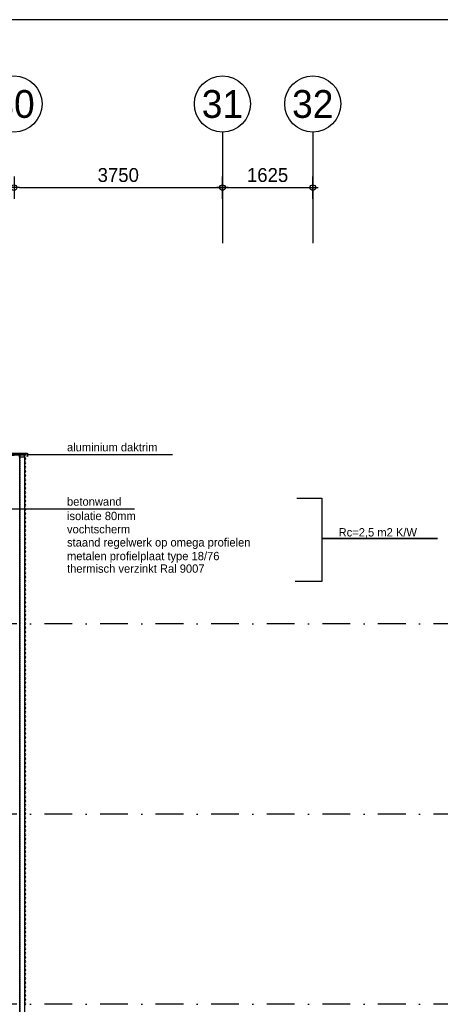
# Model space of a CAD drawing. Extents: x 0 to 140000, y 0 to 84100.
# Tile 104 of 105: x 121038 to 128607, y 65392 to 83100. Entities that reach past the tile are written whole.
import ezdxf
from ezdxf.enums import TextEntityAlignment as Align

# ---------------------------------------------------------------- set-up
doc = ezdxf.new("R2010")
doc.units = 0
doc.header["$LTSCALE"] = 100
doc.header["$MEASUREMENT"] = 0
doc.header["$PDMODE"] = 35
doc.header["$PDSIZE"] = 5
for name, pattern in [('B0201', [50, 31.25, -6.25, 6.25, -6.25]), ('B0403', [37.5, 25, -12.5]), ('DASHDOT', [1, 0.5, -0.25, 0, -0.25]), ('HIDDEN', [0.375, 0.25, -0.125])]:
    doc.linetypes.add(name, pattern=pattern)
doc.layers.get('0').update_dxf_attribs({"linetype": 'CONTINUOUS'})
doc.layers.get('DEFPOINTS').update_dxf_attribs({"linetype": 'CONTINUOUS'})
for name, color, linetype in [('AL$1A---_ALGEMEEN', 1, 'CONTINUOUS'), ('AL$7A---_STRAMIEN', 42, 'B0201'), ('AL$8A---_HULPLIJNEN', 1, 'CONTINUOUS'), ('AL21XI--_HOUT', 7, 'CONTINUOUS'), ('AL27----_DAKEN', 7, 'CONTINUOUS'), ('AL28MH--_METAAL', 3, 'CONTINUOUS'), ('AL41----_BUITENWANDA', 2, 'CONTINUOUS'), ('AM$1A---_ALGEMEEN', 1, 'CONTINUOUS'), ('AT$1A---_ALGEMEEN', 7, 'CONTINUOUS'), ('AT$1A---_TEKST', 2, 'CONTINUOUS'), ('BL$8A---_HULPLIJNEN', 1, 'CONTINUOUS')]:
    doc.layers.add(name, color=color, linetype=linetype)
doc.styles.add('02_100', font='B-GBP.shx', dxfattribs={"height": 250})
doc.styles.add('03_200', font='B-GBP.shx', dxfattribs={"height": 700})
doc.styles.add('B-01', font='b-gbp')
doc.dimstyles.new('1732', dxfattribs={"dimscale": 100, "dimtxt": 2.5, "dimasz": 1, "dimexe": 0.18, "dimexo": 0.0625, "dimgap": 1, "dimtad": 1, "dimdec": 0, "dimzin": 0, "dimtxsty": 'B-01', "dimblk1": 'B-TOD', "dimblk2": 'B-TOD', "dimsah": 1, "dimcen": 1, "dimse1": 1, "dimse2": 1, "dimclrt": 2, "dimazin": 3, "dimtfac": 1, "dimtdec": 1, "dimtmove": 0, "dimatfit": 3, "dimtolj": 1, "dimtzin": 0})

# ---------------------------------------------------------------- blocks, each defined once
blk = doc.blocks.new('B-TOD')
for p, q in [((0, -2), (0, 2)), ((-1, 0), (1, 0))]:
    blk.add_line(p, q)
blk.add_circle((0, 0), 0.5)
blk = doc.blocks.new('*D54')
at = {"color": 0, "linetype": 'BYBLOCK'}
blk.add_line((121037, 80080), (124587, 80080), dxfattribs=at)
at = {"layer": 'DEFPOINTS', "color": 0, "linetype": 'BYBLOCK'}
for p in [(120937, 80080), (124687, 80080), (124687, 80080)]:
    blk.add_point(p, dxfattribs=at)
at = {"color": 0, "linetype": 'BYBLOCK', "xscale": 100, "yscale": 100, "zscale": 100, "rotation": 180}
blk.add_blockref('B-TOD', (120937, 80080), dxfattribs=at)
at = {"color": 0, "linetype": 'BYBLOCK', "xscale": 100, "yscale": 100, "zscale": 100}
blk.add_blockref('B-TOD', (124687, 80080), dxfattribs=at)
at = {"color": 2, "linetype": 'BYBLOCK', "insert": (122812, 80305), "char_height": 250, "attachment_point": 5, "style": 'B-01'}
blk.add_mtext('\\A1;3750', dxfattribs=at)
blk = doc.blocks.new('*D19')
at = {"color": 0, "linetype": 'BYBLOCK'}
blk.add_line((124787, 80080), (126212, 80080), dxfattribs=at)
at = {"layer": 'DEFPOINTS', "color": 0, "linetype": 'BYBLOCK'}
for p in [(126312, 80080), (124687, 79722), (126312, 79706)]:
    blk.add_point(p, dxfattribs=at)
at = {"color": 0, "linetype": 'BYBLOCK', "xscale": 100, "yscale": 100, "zscale": 100, "rotation": 180}
blk.add_blockref('B-TOD', (124687, 80080), dxfattribs=at)
at = {"color": 0, "linetype": 'BYBLOCK', "xscale": 100, "yscale": 100, "zscale": 100}
blk.add_blockref('B-TOD', (126312, 80080), dxfattribs=at)
at = {"color": 2, "linetype": 'BYBLOCK', "insert": (125499, 80305), "char_height": 250, "attachment_point": 5, "style": 'B-01'}
blk.add_mtext('\\A1;1625', dxfattribs=at)
blk = doc.blocks.new('BORDER')
at = {"linetype": 'BYBLOCK'}
blk.add_line((1, 1), (0, 1), dxfattribs=at)

msp = doc.modelspace()

# ---------------------------------------------------------------- linework, layer by layer
msp.add_lwpolyline([(120820.8, 75215.2), (120803.7, 75222), (120817.4, 75279), (121176.7, 75303.7), (121176.7, 75246.7), (121160.7, 75254.7)])
at = {"layer": 'AL$1A---_ALGEMEEN'}
for p, q in [((123788.8, 75275.8), (121171.5, 75275.8)), ((123101.9, 74298.6), (120901.1, 74298.6))]:
    msp.add_line(p, q, dxfattribs=at)
at = {"layer": 'AL$7A---_STRAMIEN'}
for p, q in [((124686.7, 81079.7), (124686.7, 79079.7)), ((126311.7, 81079.7), (126311.7, 79079.7))]:
    msp.add_line(p, q, dxfattribs=at)
at = {"layer": 'AL$7A---_STRAMIEN', "color": 1, "linetype": 'DASHDOT', "ltscale": 10}
for p, q in [((130984.9, 72234.7), (102195, 72234.7)), ((130984.9, 68814.7), (102063.7, 68814.7)), ((130984.9, 65394.7), (102063.7, 65394.7))]:
    msp.add_line(p, q, dxfattribs=at)
at = {"layer": 'AL$8A---_HULPLIJNEN'}
msp.add_lwpolyline([(126024.1, 74495.4), (126472.2, 74495.4), (126472.2, 73768.6), (128558, 73768.6), (126472.2, 73768.6), (126472.2, 72993.5), (125997, 72993.5)], dxfattribs=at)
at = {"layer": 'AL21XI--_HOUT'}
msp.add_lwpolyline([(121116.7, 45675.3), (121128.7, 45675.3), (121128.7, 75234.7), (121036.7, 75234.7), (121036.7, 51810.8), (121039.6, 51810.8)], dxfattribs=at)
at = {"layer": 'AL27----_DAKEN', "color": 1}
msp.add_line((106031.8, 75303.7), (121168.3, 75303.7), dxfattribs=at)
at = {"layer": 'AL28MH--_METAAL', "color": 2, "linetype": 'HIDDEN'}
msp.add_line((121039.4, 75262.2), (121039.4, 51712.9), dxfattribs=at)
at = {"layer": 'AL28MH--_METAAL'}
for points in [[(121146.7, 75289.7), (121147.5, 75274.8), (120839.8, 75258.6), (120854, 75274.4)], [(121117.7, 75234.7), (121036.7, 75234.7), (121036.7, 75268.9), (121117.7, 75273.1)]]:
    msp.add_lwpolyline(points, close=True, dxfattribs=at)
at = {"layer": 'AL41----_BUITENWANDA'}
for points in [[(121137.7, 74501.9, 0.474695), (121137.7, 74539.9, -0.474695), (121137.7, 74577.9, 0.474695), (121137.7, 74615.9, -0.474695), (121137.7, 74653.9, 0.474695), (121137.7, 74691.9, -0.474695), (121137.7, 74729.9, 0.474695), (121137.7, 74767.9, -0.474695), (121137.7, 74805.9, 0.474695), (121137.7, 74843.9, -0.474695), (121137.7, 74881.9, 0.474695), (121137.7, 74919.9, -0.474695), (121137.7, 74957.9, 0.474695), (121137.7, 74995.9, -0.474695), (121137.7, 75033.9, 0.474695), (121137.7, 75071.9, -0.474695), (121137.7, 75109.9, 0.474695), (121137.7, 75147.9, -0.474695), (121137.7, 75185.9, 0.474695), (121137.7, 75223.9, -0.474695), (121137.7, 75261.9, 0.474695)], [(121137.7, 73741.9, 0.474695), (121137.7, 73779.9, -0.474695), (121137.7, 73817.9, 0.474695), (121137.7, 73855.9, -0.474695), (121137.7, 73893.9, 0.474695), (121137.7, 73931.9, -0.474695), (121137.7, 73969.9, 0.474695), (121137.7, 74007.9, -0.474695), (121137.7, 74045.9, 0.474695), (121137.7, 74083.9, -0.474695), (121137.7, 74121.9, 0.474695), (121137.7, 74159.9, -0.474695), (121137.7, 74197.9, 0.474695), (121137.7, 74235.9, -0.474695), (121137.7, 74273.9, 0.474695), (121137.7, 74311.9, -0.474695), (121137.7, 74349.9, 0.474695), (121137.7, 74387.9, -0.474695), (121137.7, 74425.9, 0.474695), (121137.7, 74463.9, -0.474695), (121137.7, 74501.9, 0.474695)], [(121137.7, 72981.9, 0.474695), (121137.7, 73019.9, -0.474695), (121137.7, 73057.9, 0.474695), (121137.7, 73095.9, -0.474695), (121137.7, 73133.9, 0.474695), (121137.7, 73171.9, -0.474695), (121137.7, 73209.9, 0.474695), (121137.7, 73247.9, -0.474695), (121137.7, 73285.9, 0.474695), (121137.7, 73323.9, -0.474695), (121137.7, 73361.9, 0.474695), (121137.7, 73399.9, -0.474695), (121137.7, 73437.9, 0.474695), (121137.7, 73475.9, -0.474695), (121137.7, 73513.9, 0.474695), (121137.7, 73551.9, -0.474695), (121137.7, 73589.9, 0.474695), (121137.7, 73627.9, -0.474695), (121137.7, 73665.9, 0.474695), (121137.7, 73703.9, -0.474695), (121137.7, 73741.9, 0.474695)], [(121137.7, 72221.9, 0.474695), (121137.7, 72259.9, -0.474695), (121137.7, 72297.9, 0.474695), (121137.7, 72335.9, -0.474695), (121137.7, 72373.9, 0.474695), (121137.7, 72411.9, -0.474695), (121137.7, 72449.9, 0.474695), (121137.7, 72487.9, -0.474695), (121137.7, 72525.9, 0.474695), (121137.7, 72563.9, -0.474695), (121137.7, 72601.9, 0.474695), (121137.7, 72639.9, -0.474695), (121137.7, 72677.9, 0.474695), (121137.7, 72715.9, -0.474695), (121137.7, 72753.9, 0.474695), (121137.7, 72791.9, -0.474695), (121137.7, 72829.9, 0.474695), (121137.7, 72867.9, -0.474695), (121137.7, 72905.9, 0.474695), (121137.7, 72943.9, -0.474695), (121137.7, 72981.9, 0.474695)], [(121137.7, 71461.9, 0.474695), (121137.7, 71499.9, -0.474695), (121137.7, 71537.9, 0.474695), (121137.7, 71575.9, -0.474695), (121137.7, 71613.9, 0.474695), (121137.7, 71651.9, -0.474695), (121137.7, 71689.9, 0.474695), (121137.7, 71727.9, -0.474695), (121137.7, 71765.9, 0.474695), (121137.7, 71803.9, -0.474695), (121137.7, 71841.9, 0.474695), (121137.7, 71879.9, -0.474695), (121137.7, 71917.9, 0.474695), (121137.7, 71955.9, -0.474695), (121137.7, 71993.9, 0.474695), (121137.7, 72031.9, -0.474695), (121137.7, 72069.9, 0.474695), (121137.7, 72107.9, -0.474695), (121137.7, 72145.9, 0.474695), (121137.7, 72183.9, -0.474695), (121137.7, 72221.9, 0.474695)], [(121137.7, 70701.9, 0.474695), (121137.7, 70739.9, -0.474695), (121137.7, 70777.9, 0.474695), (121137.7, 70815.9, -0.474695), (121137.7, 70853.9, 0.474695), (121137.7, 70891.9, -0.474695), (121137.7, 70929.9, 0.474695), (121137.7, 70967.9, -0.474695), (121137.7, 71005.9, 0.474695), (121137.7, 71043.9, -0.474695), (121137.7, 71081.9, 0.474695), (121137.7, 71119.9, -0.474695), (121137.7, 71157.9, 0.474695), (121137.7, 71195.9, -0.474695), (121137.7, 71233.9, 0.474695), (121137.7, 71271.9, -0.474695), (121137.7, 71309.9, 0.474695), (121137.7, 71347.9, -0.474695), (121137.7, 71385.9, 0.474695), (121137.7, 71423.9, -0.474695), (121137.7, 71461.9, 0.474695)], [(121137.7, 69941.9, 0.474695), (121137.7, 69979.9, -0.474695), (121137.7, 70017.9, 0.474695), (121137.7, 70055.9, -0.474695), (121137.7, 70093.9, 0.474695), (121137.7, 70131.9, -0.474695), (121137.7, 70169.9, 0.474695), (121137.7, 70207.9, -0.474695), (121137.7, 70245.9, 0.474695), (121137.7, 70283.9, -0.474695), (121137.7, 70321.9, 0.474695), (121137.7, 70359.9, -0.474695), (121137.7, 70397.9, 0.474695), (121137.7, 70435.9, -0.474695), (121137.7, 70473.9, 0.474695), (121137.7, 70511.9, -0.474695), (121137.7, 70549.9, 0.474695), (121137.7, 70587.9, -0.474695), (121137.7, 70625.9, 0.474695), (121137.7, 70663.9, -0.474695), (121137.7, 70701.9, 0.474695)], [(121137.7, 69181.9, 0.474695), (121137.7, 69219.9, -0.474695), (121137.7, 69257.9, 0.474695), (121137.7, 69295.9, -0.474695), (121137.7, 69333.9, 0.474695), (121137.7, 69371.9, -0.474695), (121137.7, 69409.9, 0.474695), (121137.7, 69447.9, -0.474695), (121137.7, 69485.9, 0.474695), (121137.7, 69523.9, -0.474695), (121137.7, 69561.9, 0.474695), (121137.7, 69599.9, -0.474695), (121137.7, 69637.9, 0.474695), (121137.7, 69675.9, -0.474695), (121137.7, 69713.9, 0.474695), (121137.7, 69751.9, -0.474695), (121137.7, 69789.9, 0.474695), (121137.7, 69827.9, -0.474695), (121137.7, 69865.9, 0.474695), (121137.7, 69903.9, -0.474695), (121137.7, 69941.9, 0.474695)], [(121137.7, 68421.9, 0.474695), (121137.7, 68459.9, -0.474695), (121137.7, 68497.9, 0.474695), (121137.7, 68535.9, -0.474695), (121137.7, 68573.9, 0.474695), (121137.7, 68611.9, -0.474695), (121137.7, 68649.9, 0.474695), (121137.7, 68687.9, -0.474695), (121137.7, 68725.9, 0.474695), (121137.7, 68763.9, -0.474695), (121137.7, 68801.9, 0.474695), (121137.7, 68839.9, -0.474695), (121137.7, 68877.9, 0.474695), (121137.7, 68915.9, -0.474695), (121137.7, 68953.9, 0.474695), (121137.7, 68991.9, -0.474695), (121137.7, 69029.9, 0.474695), (121137.7, 69067.9, -0.474695), (121137.7, 69105.9, 0.474695), (121137.7, 69143.9, -0.474695), (121137.7, 69181.9, 0.474695)], [(121137.7, 67661.9, 0.474695), (121137.7, 67699.9, -0.474695), (121137.7, 67737.9, 0.474695), (121137.7, 67775.9, -0.474695), (121137.7, 67813.9, 0.474695), (121137.7, 67851.9, -0.474695), (121137.7, 67889.9, 0.474695), (121137.7, 67927.9, -0.474695), (121137.7, 67965.9, 0.474695), (121137.7, 68003.9, -0.474695), (121137.7, 68041.9, 0.474695), (121137.7, 68079.9, -0.474695), (121137.7, 68117.9, 0.474695), (121137.7, 68155.9, -0.474695), (121137.7, 68193.9, 0.474695), (121137.7, 68231.9, -0.474695), (121137.7, 68269.9, 0.474695), (121137.7, 68307.9, -0.474695), (121137.7, 68345.9, 0.474695), (121137.7, 68383.9, -0.474695), (121137.7, 68421.9, 0.474695)], [(121137.7, 66901.9, 0.474695), (121137.7, 66939.9, -0.474695), (121137.7, 66977.9, 0.474695), (121137.7, 67015.9, -0.474695), (121137.7, 67053.9, 0.474695), (121137.7, 67091.9, -0.474695), (121137.7, 67129.9, 0.474695), (121137.7, 67167.9, -0.474695), (121137.7, 67205.9, 0.474695), (121137.7, 67243.9, -0.474695), (121137.7, 67281.9, 0.474695), (121137.7, 67319.9, -0.474695), (121137.7, 67357.9, 0.474695), (121137.7, 67395.9, -0.474695), (121137.7, 67433.9, 0.474695), (121137.7, 67471.9, -0.474695), (121137.7, 67509.9, 0.474695), (121137.7, 67547.9, -0.474695), (121137.7, 67585.9, 0.474695), (121137.7, 67623.9, -0.474695), (121137.7, 67661.9, 0.474695)], [(121137.7, 66141.9, 0.474695), (121137.7, 66179.9, -0.474695), (121137.7, 66217.9, 0.474695), (121137.7, 66255.9, -0.474695), (121137.7, 66293.9, 0.474695), (121137.7, 66331.9, -0.474695), (121137.7, 66369.9, 0.474695), (121137.7, 66407.9, -0.474695), (121137.7, 66445.9, 0.474695), (121137.7, 66483.9, -0.474695), (121137.7, 66521.9, 0.474695), (121137.7, 66559.9, -0.474695), (121137.7, 66597.9, 0.474695), (121137.7, 66635.9, -0.474695), (121137.7, 66673.9, 0.474695), (121137.7, 66711.9, -0.474695), (121137.7, 66749.9, 0.474695), (121137.7, 66787.9, -0.474695), (121137.7, 66825.9, 0.474695), (121137.7, 66863.9, -0.474695), (121137.7, 66901.9, 0.474695)], [(121137.7, 65381.9, 0.474695), (121137.7, 65419.9, -0.474695), (121137.7, 65457.9, 0.474695), (121137.7, 65495.9, -0.474695), (121137.7, 65533.9, 0.474695), (121137.7, 65571.9, -0.474695), (121137.7, 65609.9, 0.474695), (121137.7, 65647.9, -0.474695), (121137.7, 65685.9, 0.474695), (121137.7, 65723.9, -0.474695), (121137.7, 65761.9, 0.474695), (121137.7, 65799.9, -0.474695), (121137.7, 65837.9, 0.474695), (121137.7, 65875.9, -0.474695), (121137.7, 65913.9, 0.474695), (121137.7, 65951.9, -0.474695), (121137.7, 65989.9, 0.474695), (121137.7, 66027.9, -0.474695), (121137.7, 66065.9, 0.474695), (121137.7, 66103.9, -0.474695), (121137.7, 66141.9, 0.474695)]]:
    msp.add_lwpolyline(points, format="xyb", dxfattribs=at)
at = {"layer": 'AT$1A---_TEKST', "color": 1}
for centre in [(120936.7, 81584.3), (124686.7, 81584.3), (126311.7, 81584.3)]:
    msp.add_circle(centre, 504.6, dxfattribs=at)

# ---------------------------------------------------------------- block references
at = {"layer": 'BL$8A---_HULPLIJNEN', "linetype": 'B0403', "xscale": 138000, "yscale": 82100, "zscale": 138000}
msp.add_blockref('BORDER', (1000, 1000), dxfattribs=at)

# ---------------------------------------------------------------- texts
at = {"layer": 'AT$1A---_ALGEMEEN', "color": 2, "style": '02_100'}
for s, p in [('aluminium daktrim', (121889.6, 75336.4)), ('betonwand', (121889.6, 74359.3)), ('isolatie 80mm', (121889.6, 74100.1)), ('vochtscherm', (121889.6, 73861.8)), ('Rc=2,5 m2 K/W', (126776.9, 73806)), ('staand regelwerk op omega profielen', (121889.6, 73625)), ('metalen profielplaat type 18/76', (121889.6, 73379)), ('thermisch verzinkt Ral 9007', (121889.6, 73153.6))]:
    msp.add_text(s, height=150, dxfattribs=at).set_placement(p)
at = {"layer": 'AT$1A---_TEKST', "color": 3, "style": '03_200'}
for s, p in [('30', (120936.7, 81584.3)), ('31', (124686.7, 81584.3)), ('32', (126311.7, 81584.3))]:
    msp.add_text(s, height=500, dxfattribs=at).set_placement(p, align=Align.MIDDLE)

# ---------------------------------------------------------------- dimensions: what is measured, and where the dimension line sits
at = {"layer": 'AM$1A---_ALGEMEEN'}
for base, p1, p2, picture, middle in [((124686.7, 80079.7), (120936.7, 80079.6), (124686.7, 80079.6), '*D54', (122811.7, 80304.7)), ((126311.7, 80079.7), (124686.7, 79721.9), (126311.7, 79706.1), '*D19', (125499.2, 80304.7))]:
    dim = msp.add_linear_dim(base=base, p1=p1, p2=p2, dimstyle='1732', dxfattribs=at)
    dim.commit()
    dim.dimension.update_dxf_attribs({"geometry": picture, "text_midpoint": middle})

doc.saveas('drawing.dxf')
